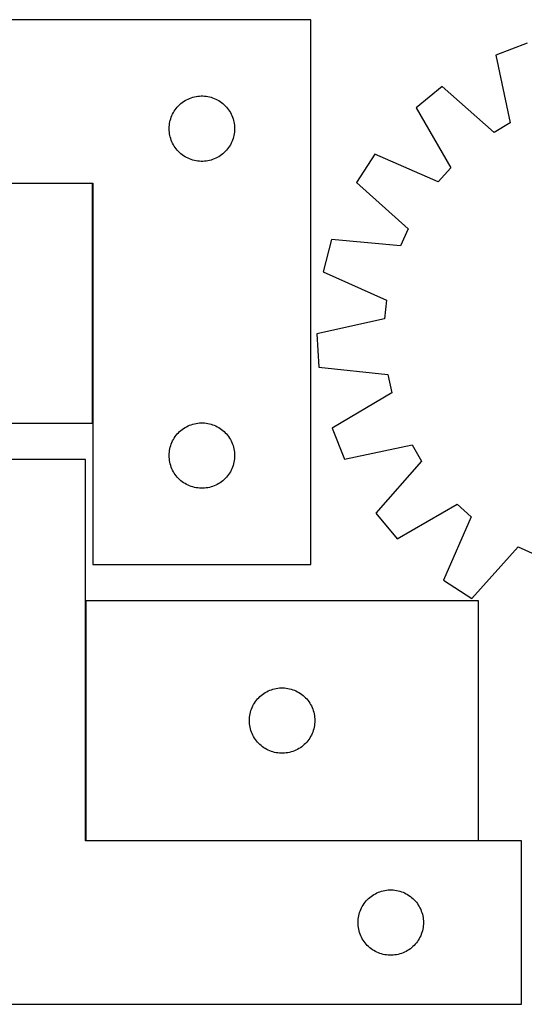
# Model space of a CAD drawing. Header units: millimetres. Extents: x 7 to 1493, y 7 to 462.
# Tile 5 of 6: x 1004 to 1235, y 7 to 459. Entities that reach past the tile are written whole.
import ezdxf

# ---------------------------------------------------------------- set-up
doc = ezdxf.new("R2010")
doc.units = ezdxf.units.MM
doc.layers.add('COMMON', color=5, linetype='CONTINUOUS', true_color=0x0000ff)
doc.layers.add('CUT', color=7, linetype='CONTINUOUS', true_color=0x000000)

msp = doc.modelspace()

# ---------------------------------------------------------------- linework, layer by layer
at = {"layer": 'COMMON'}
for p, q in [((1037.083064, 383.69621), (857.083064, 383.69621)), ((1037.183065, 273.596209), (1037.183065, 383.596209)), ((1033.973138, 192.219305), (1033.973138, 82.219305)), ((1034.073139, 82.119304), (1214.073139, 82.119304))]:
    msp.add_line(p, q, dxfattribs=at)
at = {"layer": 'CUT'}
for p, q in [((1137.283065, 458.79621), (837.283065, 458.79621)), ((1137.283065, 208.79621), (1137.283065, 458.79621)), ((1236.387582, 448.100836), (1222.055171, 442.505075)), ((1222.055171, 442.505075), (1228.665264, 411.436097)), ((1197.421648, 428.094822), (1185.5199, 418.343979)), ((1221.264255, 407.106614), (1197.421648, 428.094822)), ((1077.093965, 419.804491), (1077.674168, 420.314417)), ((1077.674168, 420.314417), (1078.279851, 420.793799)), ((1078.279851, 420.793799), (1078.90941, 421.241365)), ((1078.90941, 421.241365), (1079.561173, 421.65593)), ((1079.561173, 421.65593), (1080.233414, 422.036392)), ((1080.233414, 422.036392), (1080.92435, 422.381744)), ((1080.92435, 422.381744), (1081.632147, 422.69107)), ((1081.632147, 422.69107), (1082.35493, 422.963549)), ((1082.35493, 422.963549), (1083.090781, 423.198458)), ((1083.090781, 423.198458), (1083.837749, 423.395176)), ((1083.837749, 423.395176), (1084.593854, 423.55318)), ((1084.593854, 423.55318), (1085.35709, 423.67205)), ((1085.35709, 423.67205), (1086.125434, 423.751473)), ((1086.125434, 423.751473), (1086.896847, 423.791237)), ((1086.896847, 423.791237), (1087.669284, 423.791237)), ((1087.669284, 423.791237), (1088.440697, 423.751473)), ((1088.440697, 423.751473), (1089.209041, 423.67205)), ((1089.209041, 423.67205), (1089.972277, 423.55318)), ((1089.972277, 423.55318), (1090.728382, 423.395176)), ((1090.728382, 423.395176), (1091.47535, 423.198458)), ((1091.47535, 423.198458), (1092.211201, 422.963549)), ((1092.211201, 422.963549), (1092.933984, 422.69107)), ((1092.933984, 422.69107), (1093.641781, 422.381744)), ((1093.641781, 422.381744), (1094.332717, 422.036392)), ((1094.332717, 422.036392), (1095.004957, 421.65593)), ((1095.004957, 421.65593), (1095.656721, 421.241365)), ((1095.656721, 421.241365), (1096.28628, 420.793799)), ((1096.28628, 420.793799), (1096.891963, 420.314417)), ((1096.891963, 420.314417), (1097.472166, 419.804491)), ((1073.865759, 415.502617), (1074.228787, 416.184431)), ((1074.228787, 416.184431), (1074.626432, 416.846653)), ((1074.626432, 416.846653), (1075.05764, 417.487527)), ((1075.05764, 417.487527), (1075.521268, 418.105352)), ((1075.521268, 418.105352), (1076.016086, 418.698492)), ((1076.016086, 418.698492), (1076.540783, 419.265373)), ((1076.540783, 419.265373), (1077.093965, 419.804491)), ((1097.472166, 419.804491), (1098.025348, 419.265373)), ((1098.025348, 419.265373), (1098.550044, 418.698492)), ((1098.550044, 418.698492), (1099.044863, 418.105352)), ((1099.044863, 418.105352), (1099.508491, 417.487527)), ((1099.508491, 417.487527), (1099.939699, 416.846653)), ((1099.939699, 416.846653), (1100.337344, 416.184431)), ((1100.337344, 416.184431), (1100.700372, 415.502617)), ((1185.5199, 418.343979), (1201.407315, 390.838256)), ((1072.461747, 411.104569), (1072.60023, 411.864491)), ((1072.60023, 411.864491), (1072.77765, 412.616277)), ((1072.77765, 412.616277), (1072.993535, 413.357933)), ((1072.993535, 413.357933), (1073.247313, 414.087492)), ((1073.247313, 414.087492), (1073.538312, 414.803019)), ((1073.538312, 414.803019), (1073.865759, 415.502617)), ((1100.700372, 415.502617), (1101.027819, 414.803019)), ((1101.027819, 414.803019), (1101.318818, 414.087492)), ((1101.318818, 414.087492), (1101.572596, 413.357933)), ((1101.572596, 413.357933), (1101.788481, 412.616277)), ((1101.788481, 412.616277), (1101.965901, 411.864491)), ((1101.965901, 411.864491), (1102.104384, 411.104569)), ((1228.665264, 411.436097), (1221.264255, 407.106614)), ((1072.283065, 408.79621), (1072.302954, 409.568392)), ((1072.302954, 408.024029), (1072.283065, 408.79621)), ((1072.302954, 409.568392), (1072.362567, 410.338525)), ((1072.362567, 407.253895), (1072.302954, 408.024029)), ((1072.362567, 410.338525), (1072.461747, 411.104569)), ((1072.461747, 406.487852), (1072.362567, 407.253895)), ((1102.104384, 411.104569), (1102.203564, 410.338525)), ((1102.203564, 407.253895), (1102.104384, 406.487852)), ((1102.203564, 410.338525), (1102.263177, 409.568392)), ((1102.263177, 408.024029), (1102.203564, 407.253895)), ((1102.263177, 409.568392), (1102.283065, 408.79621)), ((1102.283065, 408.79621), (1102.263177, 408.024029)), ((1072.60023, 405.727929), (1072.461747, 406.487852)), ((1072.77765, 404.976143), (1072.60023, 405.727929)), ((1072.993535, 404.234488), (1072.77765, 404.976143)), ((1073.247313, 403.504929), (1072.993535, 404.234488)), ((1073.538312, 402.789402), (1073.247313, 403.504929)), ((1073.865759, 402.089803), (1073.538312, 402.789402)), ((1074.228787, 401.407989), (1073.865759, 402.089803)), ((1100.700372, 402.089803), (1100.337344, 401.407989)), ((1101.027819, 402.789402), (1100.700372, 402.089803)), ((1101.318818, 403.504929), (1101.027819, 402.789402)), ((1101.572596, 404.234488), (1101.318818, 403.504929)), ((1101.788481, 404.976143), (1101.572596, 404.234488)), ((1101.965901, 405.727929), (1101.788481, 404.976143)), ((1102.104384, 406.487852), (1101.965901, 405.727929)), ((1074.626432, 400.745767), (1074.228787, 401.407989)), ((1075.05764, 400.104894), (1074.626432, 400.745767)), ((1075.521268, 399.487068), (1075.05764, 400.104894)), ((1076.016086, 398.893928), (1075.521268, 399.487068)), ((1076.540783, 398.327048), (1076.016086, 398.893928)), ((1077.093965, 397.78793), (1076.540783, 398.327048)), ((1077.674168, 397.278004), (1077.093965, 397.78793)), ((1097.472166, 397.78793), (1096.891963, 397.278004)), ((1098.025348, 398.327048), (1097.472166, 397.78793)), ((1098.550044, 398.893928), (1098.025348, 398.327048)), ((1099.044863, 399.487068), (1098.550044, 398.893928)), ((1099.508491, 400.104894), (1099.044863, 399.487068)), ((1099.939699, 400.745767), (1099.508491, 400.104894)), ((1100.337344, 401.407989), (1099.939699, 400.745767)), ((1078.279851, 396.798622), (1077.674168, 397.278004)), ((1078.90941, 396.351055), (1078.279851, 396.798622)), ((1079.561173, 395.936491), (1078.90941, 396.351055)), ((1080.233414, 395.556028), (1079.561173, 395.936491)), ((1080.92435, 395.210676), (1080.233414, 395.556028)), ((1081.632147, 394.901351), (1080.92435, 395.210676)), ((1082.35493, 394.628872), (1081.632147, 394.901351)), ((1083.090781, 394.393962), (1082.35493, 394.628872)), ((1083.837749, 394.197245), (1083.090781, 394.393962)), ((1084.593854, 394.039241), (1083.837749, 394.197245)), ((1085.35709, 393.92037), (1084.593854, 394.039241)), ((1086.125434, 393.840947), (1085.35709, 393.92037)), ((1086.896847, 393.801183), (1086.125434, 393.840947)), ((1087.669284, 393.801183), (1086.896847, 393.801183)), ((1088.440697, 393.840947), (1087.669284, 393.801183)), ((1089.209041, 393.92037), (1088.440697, 393.840947)), ((1089.972277, 394.039241), (1089.209041, 393.92037)), ((1090.728382, 394.197245), (1089.972277, 394.039241)), ((1091.47535, 394.393962), (1090.728382, 394.197245)), ((1092.211201, 394.628872), (1091.47535, 394.393962)), ((1092.933984, 394.901351), (1092.211201, 394.628872)), ((1093.641781, 395.210676), (1092.933984, 394.901351)), ((1094.332717, 395.556028), (1093.641781, 395.210676)), ((1095.004957, 395.936491), (1094.332717, 395.556028)), ((1095.656721, 396.351055), (1095.004957, 395.936491)), ((1096.28628, 396.798622), (1095.656721, 396.351055)), ((1096.891963, 397.278004), (1096.28628, 396.798622)), ((1166.545042, 397.026836), (1158.238983, 384.075391)), ((1195.706421, 384.433635), (1166.545042, 397.026836)), ((1201.407315, 390.838256), (1195.706421, 384.433635)), ((1158.238983, 384.075391), (1181.848548, 362.825375)), ((837.283065, 383.79621), (1037.283065, 383.79621)), ((1037.083064, 383.596209), (857.083064, 383.596209)), ((1037.083064, 273.596209), (1037.083064, 383.596209)), ((1037.283065, 383.79621), (1037.283065, 208.79621)), ((1181.848548, 362.825375), (1178.405812, 354.972545)), ((1146.780179, 357.93803), (1142.882864, 343.05376)), ((1178.405812, 354.972545), (1146.780179, 357.93803)), ((1142.882864, 343.05376), (1171.903512, 330.139551)), ((1171.903512, 330.139551), (1171.055933, 321.607202)), ((1171.055933, 321.607202), (1140.061783, 314.654688)), ((1140.061783, 314.654688), (1140.954709, 299.29457)), ((1140.954709, 299.29457), (1172.545695, 295.9803)), ((1172.545695, 295.9803), (1174.37624, 287.603637)), ((1174.37624, 287.603637), (1147.047498, 271.413684)), ((857.083064, 273.596209), (1037.083064, 273.596209)), ((1078.279851, 270.793799), (1078.90941, 271.241365)), ((1078.90941, 271.241365), (1079.561173, 271.65593)), ((1079.561173, 271.65593), (1080.233414, 272.036392)), ((1080.233414, 272.036392), (1080.92435, 272.381744)), ((1080.92435, 272.381744), (1081.632147, 272.69107)), ((1081.632147, 272.69107), (1082.35493, 272.963549)), ((1082.35493, 272.963549), (1083.090781, 273.198458)), ((1083.090781, 273.198458), (1083.837749, 273.395176)), ((1083.837749, 273.395176), (1084.593854, 273.55318)), ((1084.593854, 273.55318), (1085.35709, 273.67205)), ((1085.35709, 273.67205), (1086.125434, 273.751473)), ((1086.125434, 273.751473), (1086.896847, 273.791237)), ((1086.896847, 273.791237), (1087.669284, 273.791237)), ((1087.669284, 273.791237), (1088.440697, 273.751473)), ((1088.440697, 273.751473), (1089.209041, 273.67205)), ((1089.209041, 273.67205), (1089.972277, 273.55318)), ((1089.972277, 273.55318), (1090.728382, 273.395176)), ((1090.728382, 273.395176), (1091.47535, 273.198458)), ((1091.47535, 273.198458), (1092.211201, 272.963549)), ((1092.211201, 272.963549), (1092.933984, 272.69107)), ((1092.933984, 272.69107), (1093.641781, 272.381744)), ((1093.641781, 272.381744), (1094.332717, 272.036392)), ((1094.332717, 272.036392), (1095.004957, 271.65593)), ((1095.004957, 271.65593), (1095.656721, 271.241365)), ((1095.656721, 271.241365), (1096.28628, 270.793799)), ((1147.047498, 271.413684), (1152.643258, 257.081273)), ((1074.228787, 266.184431), (1074.626432, 266.846653)), ((1074.626432, 266.846653), (1075.05764, 267.487527)), ((1075.05764, 267.487527), (1075.521268, 268.105352)), ((1075.521268, 268.105352), (1076.016086, 268.698492)), ((1076.016086, 268.698492), (1076.540783, 269.265373)), ((1076.540783, 269.265373), (1077.093965, 269.804491)), ((1077.093965, 269.804491), (1077.674168, 270.314417)), ((1077.674168, 270.314417), (1078.279851, 270.793799)), ((1096.28628, 270.793799), (1096.891963, 270.314417)), ((1096.891963, 270.314417), (1097.472166, 269.804491)), ((1097.472166, 269.804491), (1098.025348, 269.265373)), ((1098.025348, 269.265373), (1098.550044, 268.698492)), ((1098.550044, 268.698492), (1099.044863, 268.105352)), ((1099.044863, 268.105352), (1099.508491, 267.487527)), ((1099.508491, 267.487527), (1099.939699, 266.846653)), ((1099.939699, 266.846653), (1100.337344, 266.184431)), ((1072.60023, 261.864491), (1072.77765, 262.616277)), ((1072.77765, 262.616277), (1072.993535, 263.357933)), ((1072.993535, 263.357933), (1073.247313, 264.087492)), ((1073.247313, 264.087492), (1073.538312, 264.803019)), ((1073.538312, 264.803019), (1073.865759, 265.502617)), ((1073.865759, 265.502617), (1074.228787, 266.184431)), ((1100.337344, 266.184431), (1100.700372, 265.502617)), ((1100.700372, 265.502617), (1101.027819, 264.803019)), ((1101.027819, 264.803019), (1101.318818, 264.087492)), ((1101.318818, 264.087492), (1101.572596, 263.357933)), ((1101.572596, 263.357933), (1101.788481, 262.616277)), ((1101.788481, 262.616277), (1101.965901, 261.864491)), ((1152.643258, 257.081273), (1183.712236, 263.691367)), ((1183.712236, 263.691367), (1188.04172, 256.290357)), ((1072.283065, 258.79621), (1072.302954, 259.568392)), ((1072.302954, 258.024029), (1072.283065, 258.79621)), ((1072.302954, 259.568392), (1072.362567, 260.338525)), ((1072.362567, 257.253895), (1072.302954, 258.024029)), ((1072.362567, 260.338525), (1072.461747, 261.104569)), ((1072.461747, 261.104569), (1072.60023, 261.864491)), ((1101.965901, 261.864491), (1102.104384, 261.104569)), ((1102.104384, 261.104569), (1102.203564, 260.338525)), ((1102.203564, 260.338525), (1102.263177, 259.568392)), ((1102.263177, 258.024029), (1102.203564, 257.253895)), ((1102.263177, 259.568392), (1102.283065, 258.79621)), ((1102.283065, 258.79621), (1102.263177, 258.024029)), ((1033.873138, 257.019304), (933.873138, 257.019304)), ((1033.873138, 82.019304), (1033.873138, 257.019304)), ((1072.461747, 256.487852), (1072.362567, 257.253895)), ((1072.60023, 255.727929), (1072.461747, 256.487852)), ((1072.77765, 254.976143), (1072.60023, 255.727929)), ((1072.993535, 254.234488), (1072.77765, 254.976143)), ((1073.247313, 253.504929), (1072.993535, 254.234488)), ((1073.538312, 252.789402), (1073.247313, 253.504929)), ((1101.318818, 253.504929), (1101.027819, 252.789402)), ((1101.572596, 254.234488), (1101.318818, 253.504929)), ((1101.788481, 254.976143), (1101.572596, 254.234488)), ((1101.965901, 255.727929), (1101.788481, 254.976143)), ((1102.104384, 256.487852), (1101.965901, 255.727929)), ((1102.203564, 257.253895), (1102.104384, 256.487852)), ((1188.04172, 256.290357), (1167.053512, 232.447751)), ((1073.865759, 252.089803), (1073.538312, 252.789402)), ((1074.228787, 251.407989), (1073.865759, 252.089803)), ((1074.626432, 250.745767), (1074.228787, 251.407989)), ((1075.05764, 250.104894), (1074.626432, 250.745767)), ((1075.521268, 249.487068), (1075.05764, 250.104894)), ((1076.016086, 248.893928), (1075.521268, 249.487068)), ((1076.540783, 248.327048), (1076.016086, 248.893928)), ((1098.550044, 248.893928), (1098.025348, 248.327048)), ((1099.044863, 249.487068), (1098.550044, 248.893928)), ((1099.508491, 250.104894), (1099.044863, 249.487068)), ((1099.939699, 250.745767), (1099.508491, 250.104894)), ((1100.337344, 251.407989), (1099.939699, 250.745767)), ((1100.700372, 252.089803), (1100.337344, 251.407989)), ((1101.027819, 252.789402), (1100.700372, 252.089803)), ((1077.093965, 247.78793), (1076.540783, 248.327048)), ((1077.674168, 247.278004), (1077.093965, 247.78793)), ((1078.279851, 246.798622), (1077.674168, 247.278004)), ((1078.90941, 246.351055), (1078.279851, 246.798622)), ((1079.561173, 245.936491), (1078.90941, 246.351055)), ((1080.233414, 245.556028), (1079.561173, 245.936491)), ((1080.92435, 245.210676), (1080.233414, 245.556028)), ((1081.632147, 244.901351), (1080.92435, 245.210676)), ((1082.35493, 244.628872), (1081.632147, 244.901351)), ((1083.090781, 244.393962), (1082.35493, 244.628872)), ((1083.837749, 244.197245), (1083.090781, 244.393962)), ((1084.593854, 244.039241), (1083.837749, 244.197245)), ((1085.35709, 243.92037), (1084.593854, 244.039241)), ((1089.972277, 244.039241), (1089.209041, 243.92037)), ((1090.728382, 244.197245), (1089.972277, 244.039241)), ((1091.47535, 244.393962), (1090.728382, 244.197245)), ((1092.211201, 244.628872), (1091.47535, 244.393962)), ((1092.933984, 244.901351), (1092.211201, 244.628872)), ((1093.641781, 245.210676), (1092.933984, 244.901351)), ((1094.332717, 245.556028), (1093.641781, 245.210676)), ((1095.004957, 245.936491), (1094.332717, 245.556028)), ((1095.656721, 246.351055), (1095.004957, 245.936491)), ((1096.28628, 246.798622), (1095.656721, 246.351055)), ((1096.891963, 247.278004), (1096.28628, 246.798622)), ((1097.472166, 247.78793), (1096.891963, 247.278004)), ((1098.025348, 248.327048), (1097.472166, 247.78793)), ((1086.125434, 243.840947), (1085.35709, 243.92037)), ((1086.896847, 243.801183), (1086.125434, 243.840947)), ((1087.669284, 243.801183), (1086.896847, 243.801183)), ((1088.440697, 243.840947), (1087.669284, 243.801183)), ((1089.209041, 243.92037), (1088.440697, 243.840947)), ((1176.804355, 220.546003), (1204.310078, 236.433418)), ((1204.310078, 236.433418), (1210.714699, 230.732523)), ((1167.053512, 232.447751), (1176.804355, 220.546003)), ((1210.714699, 230.732523), (1198.121497, 201.571144)), ((1211.072942, 193.265085), (1232.322958, 216.874651)), ((1232.322958, 216.874651), (1240.175788, 213.431915)), ((1037.283065, 208.79621), (1137.283065, 208.79621)), ((1198.121497, 201.571144), (1211.072942, 193.265085)), ((1214.073139, 192.219305), (1034.073139, 192.219305)), ((1034.073139, 192.219305), (1034.073139, 82.219305)), ((1214.073139, 82.219305), (1214.073139, 192.219305)), ((1114.464241, 148.737512), (1115.069924, 149.216894)), ((1115.069924, 149.216894), (1115.699483, 149.66446)), ((1115.699483, 149.66446), (1116.351247, 150.079025)), ((1116.351247, 150.079025), (1117.023487, 150.459487)), ((1117.023487, 150.459487), (1117.714423, 150.804839)), ((1117.714423, 150.804839), (1118.42222, 151.114165)), ((1118.42222, 151.114165), (1119.145003, 151.386644)), ((1119.145003, 151.386644), (1119.880854, 151.621553)), ((1119.880854, 151.621553), (1120.627822, 151.818271)), ((1120.627822, 151.818271), (1121.383927, 151.976275)), ((1121.383927, 151.976275), (1122.147163, 152.095145)), ((1122.147163, 152.095145), (1122.915507, 152.174568)), ((1122.915507, 152.174568), (1123.68692, 152.214332)), ((1123.68692, 152.214332), (1124.459357, 152.214332)), ((1124.459357, 152.214332), (1125.23077, 152.174568)), ((1125.23077, 152.174568), (1125.999114, 152.095145)), ((1125.999114, 152.095145), (1126.76235, 151.976275)), ((1126.76235, 151.976275), (1127.518455, 151.818271)), ((1127.518455, 151.818271), (1128.265423, 151.621553)), ((1128.265423, 151.621553), (1129.001274, 151.386644)), ((1129.001274, 151.386644), (1129.724057, 151.114165)), ((1129.724057, 151.114165), (1130.431854, 150.804839)), ((1130.431854, 150.804839), (1131.12279, 150.459487)), ((1131.12279, 150.459487), (1131.795031, 150.079025)), ((1131.795031, 150.079025), (1132.446794, 149.66446)), ((1132.446794, 149.66446), (1133.076353, 149.216894)), ((1133.076353, 149.216894), (1133.682036, 148.737512)), ((1110.655832, 143.925712), (1111.01886, 144.607526)), ((1111.01886, 144.607526), (1111.416505, 145.269748)), ((1111.416505, 145.269748), (1111.847713, 145.910622)), ((1111.847713, 145.910622), (1112.311341, 146.528447)), ((1112.311341, 146.528447), (1112.80616, 147.121587)), ((1112.80616, 147.121587), (1113.330856, 147.688468)), ((1113.330856, 147.688468), (1113.884038, 148.227586)), ((1113.884038, 148.227586), (1114.464241, 148.737512)), ((1133.682036, 148.737512), (1134.262239, 148.227586)), ((1134.262239, 148.227586), (1134.815421, 147.688468)), ((1134.815421, 147.688468), (1135.340118, 147.121587)), ((1135.340118, 147.121587), (1135.834936, 146.528447)), ((1135.834936, 146.528447), (1136.298564, 145.910622)), ((1136.298564, 145.910622), (1136.729772, 145.269748)), ((1136.729772, 145.269748), (1137.127417, 144.607526)), ((1137.127417, 144.607526), (1137.490445, 143.925712)), ((1109.25182, 139.527664), (1109.390303, 140.287586)), ((1109.390303, 140.287586), (1109.567723, 141.039372)), ((1109.567723, 141.039372), (1109.783608, 141.781028)), ((1109.783608, 141.781028), (1110.037386, 142.510587)), ((1110.037386, 142.510587), (1110.328385, 143.226114)), ((1110.328385, 143.226114), (1110.655832, 143.925712)), ((1137.490445, 143.925712), (1137.817892, 143.226114)), ((1137.817892, 143.226114), (1138.108891, 142.510587)), ((1138.108891, 142.510587), (1138.362669, 141.781028)), ((1138.362669, 141.781028), (1138.578554, 141.039372)), ((1138.578554, 141.039372), (1138.755974, 140.287586)), ((1138.755974, 140.287586), (1138.894457, 139.527664)), ((1109.073139, 137.219305), (1109.093027, 137.991487)), ((1109.093027, 136.447124), (1109.073139, 137.219305)), ((1109.093027, 137.991487), (1109.15264, 138.76162)), ((1109.15264, 135.67699), (1109.093027, 136.447124)), ((1109.15264, 138.76162), (1109.25182, 139.527664)), ((1109.25182, 134.910947), (1109.15264, 135.67699)), ((1138.894457, 139.527664), (1138.993637, 138.76162)), ((1138.993637, 135.67699), (1138.894457, 134.910947)), ((1138.993637, 138.76162), (1139.05325, 137.991487)), ((1139.05325, 136.447124), (1138.993637, 135.67699)), ((1139.05325, 137.991487), (1139.073139, 137.219305)), ((1139.073139, 137.219305), (1139.05325, 136.447124)), ((1109.390303, 134.151024), (1109.25182, 134.910947)), ((1109.567723, 133.399238), (1109.390303, 134.151024)), ((1109.783608, 132.657583), (1109.567723, 133.399238)), ((1110.037386, 131.928024), (1109.783608, 132.657583)), ((1110.328385, 131.212497), (1110.037386, 131.928024)), ((1110.655832, 130.512898), (1110.328385, 131.212497)), ((1137.817892, 131.212497), (1137.490445, 130.512898)), ((1138.108891, 131.928024), (1137.817892, 131.212497)), ((1138.362669, 132.657583), (1138.108891, 131.928024)), ((1138.578554, 133.399238), (1138.362669, 132.657583)), ((1138.755974, 134.151024), (1138.578554, 133.399238)), ((1138.894457, 134.910947), (1138.755974, 134.151024)), ((1111.01886, 129.831084), (1110.655832, 130.512898)), ((1111.416505, 129.168862), (1111.01886, 129.831084)), ((1111.847713, 128.527989), (1111.416505, 129.168862)), ((1112.311341, 127.910163), (1111.847713, 128.527989)), ((1112.80616, 127.317023), (1112.311341, 127.910163)), ((1113.330856, 126.750143), (1112.80616, 127.317023)), ((1113.884038, 126.211025), (1113.330856, 126.750143)), ((1134.815421, 126.750143), (1134.262239, 126.211025)), ((1135.340118, 127.317023), (1134.815421, 126.750143)), ((1135.834936, 127.910163), (1135.340118, 127.317023)), ((1136.298564, 128.527989), (1135.834936, 127.910163)), ((1136.729772, 129.168862), (1136.298564, 128.527989)), ((1137.127417, 129.831084), (1136.729772, 129.168862)), ((1137.490445, 130.512898), (1137.127417, 129.831084)), ((1114.464241, 125.701099), (1113.884038, 126.211025)), ((1115.069924, 125.221717), (1114.464241, 125.701099)), ((1115.699483, 124.77415), (1115.069924, 125.221717)), ((1116.351247, 124.359586), (1115.699483, 124.77415)), ((1117.023487, 123.979123), (1116.351247, 124.359586)), ((1117.714423, 123.633771), (1117.023487, 123.979123)), ((1118.42222, 123.324446), (1117.714423, 123.633771)), ((1119.145003, 123.051967), (1118.42222, 123.324446)), ((1119.880854, 122.817057), (1119.145003, 123.051967)), ((1120.627822, 122.62034), (1119.880854, 122.817057)), ((1121.383927, 122.462336), (1120.627822, 122.62034)), ((1122.147163, 122.343465), (1121.383927, 122.462336)), ((1122.915507, 122.264042), (1122.147163, 122.343465)), ((1123.68692, 122.224278), (1122.915507, 122.264042)), ((1124.459357, 122.224278), (1123.68692, 122.224278)), ((1125.23077, 122.264042), (1124.459357, 122.224278)), ((1125.999114, 122.343465), (1125.23077, 122.264042)), ((1126.76235, 122.462336), (1125.999114, 122.343465)), ((1127.518455, 122.62034), (1126.76235, 122.462336)), ((1128.265423, 122.817057), (1127.518455, 122.62034)), ((1129.001274, 123.051967), (1128.265423, 122.817057)), ((1129.724057, 123.324446), (1129.001274, 123.051967)), ((1130.431854, 123.633771), (1129.724057, 123.324446)), ((1131.12279, 123.979123), (1130.431854, 123.633771)), ((1131.795031, 124.359586), (1131.12279, 123.979123)), ((1132.446794, 124.77415), (1131.795031, 124.359586)), ((1133.076353, 125.221717), (1132.446794, 124.77415)), ((1133.682036, 125.701099), (1133.076353, 125.221717)), ((1134.262239, 126.211025), (1133.682036, 125.701099)), ((1233.873138, 82.019304), (1033.873138, 82.019304)), ((1034.073139, 82.219305), (1214.073139, 82.219305)), ((1233.873138, 7.019304), (1233.873138, 82.019304)), ((1168.945002, 58.686643), (1169.680853, 58.921552)), ((1169.680853, 58.921552), (1170.427821, 59.11827)), ((1170.427821, 59.11827), (1171.183926, 59.276274)), ((1171.183926, 59.276274), (1171.947162, 59.395144)), ((1171.947162, 59.395144), (1172.715506, 59.474567)), ((1172.715506, 59.474567), (1173.486919, 59.514331)), ((1173.486919, 59.514331), (1174.259356, 59.514331)), ((1174.259356, 59.514331), (1175.030769, 59.474567)), ((1175.030769, 59.474567), (1175.799113, 59.395144)), ((1175.799113, 59.395144), (1176.562349, 59.276274)), ((1176.562349, 59.276274), (1177.318454, 59.11827)), ((1177.318454, 59.11827), (1178.065422, 58.921552)), ((1178.065422, 58.921552), (1178.801273, 58.686643)), ((1162.11134, 53.828446), (1162.606159, 54.421586)), ((1162.606159, 54.421586), (1163.130855, 54.988467)), ((1163.130855, 54.988467), (1163.684037, 55.527585)), ((1163.684037, 55.527585), (1164.26424, 56.037511)), ((1164.26424, 56.037511), (1164.869923, 56.516893)), ((1164.869923, 56.516893), (1165.499482, 56.964459)), ((1165.499482, 56.964459), (1166.151246, 57.379024)), ((1166.151246, 57.379024), (1166.823486, 57.759486)), ((1166.823486, 57.759486), (1167.514422, 58.104838)), ((1167.514422, 58.104838), (1168.222219, 58.414164)), ((1168.222219, 58.414164), (1168.945002, 58.686643)), ((1178.801273, 58.686643), (1179.524056, 58.414164)), ((1179.524056, 58.414164), (1180.231853, 58.104838)), ((1180.231853, 58.104838), (1180.922789, 57.759486)), ((1180.922789, 57.759486), (1181.59503, 57.379024)), ((1181.59503, 57.379024), (1182.246793, 56.964459)), ((1182.246793, 56.964459), (1182.876352, 56.516893)), ((1182.876352, 56.516893), (1183.482035, 56.037511)), ((1183.482035, 56.037511), (1184.062238, 55.527585)), ((1184.062238, 55.527585), (1184.61542, 54.988467)), ((1184.61542, 54.988467), (1185.140117, 54.421586)), ((1185.140117, 54.421586), (1185.634935, 53.828446)), ((1159.583607, 49.081027), (1159.837385, 49.810586)), ((1159.837385, 49.810586), (1160.128384, 50.526113)), ((1160.128384, 50.526113), (1160.455831, 51.225711)), ((1160.455831, 51.225711), (1160.818859, 51.907525)), ((1160.818859, 51.907525), (1161.216504, 52.569747)), ((1161.216504, 52.569747), (1161.647712, 53.210621)), ((1161.647712, 53.210621), (1162.11134, 53.828446)), ((1185.634935, 53.828446), (1186.098563, 53.210621)), ((1186.098563, 53.210621), (1186.529771, 52.569747)), ((1186.529771, 52.569747), (1186.927416, 51.907525)), ((1186.927416, 51.907525), (1187.290444, 51.225711)), ((1187.290444, 51.225711), (1187.617891, 50.526113)), ((1187.617891, 50.526113), (1187.90889, 49.810586)), ((1187.90889, 49.810586), (1188.162668, 49.081027)), ((1158.873138, 44.519304), (1158.893026, 45.291486)), ((1158.893026, 45.291486), (1158.952639, 46.061619)), ((1158.952639, 46.061619), (1159.051819, 46.827663)), ((1159.051819, 46.827663), (1159.190302, 47.587585)), ((1159.190302, 47.587585), (1159.367722, 48.339371)), ((1159.367722, 48.339371), (1159.583607, 49.081027)), ((1188.162668, 49.081027), (1188.378553, 48.339371)), ((1188.378553, 48.339371), (1188.555973, 47.587585)), ((1188.555973, 47.587585), (1188.694456, 46.827663)), ((1188.694456, 46.827663), (1188.793636, 46.061619)), ((1188.793636, 46.061619), (1188.853249, 45.291486)), ((1188.853249, 45.291486), (1188.873138, 44.519304)), ((1158.893026, 43.747123), (1158.873138, 44.519304)), ((1158.952639, 42.976989), (1158.893026, 43.747123)), ((1159.051819, 42.210946), (1158.952639, 42.976989)), ((1159.190302, 41.451023), (1159.051819, 42.210946)), ((1159.367722, 40.699237), (1159.190302, 41.451023)), ((1159.583607, 39.957582), (1159.367722, 40.699237)), ((1188.378553, 40.699237), (1188.162668, 39.957582)), ((1188.555973, 41.451023), (1188.378553, 40.699237)), ((1188.694456, 42.210946), (1188.555973, 41.451023)), ((1188.793636, 42.976989), (1188.694456, 42.210946)), ((1188.853249, 43.747123), (1188.793636, 42.976989)), ((1188.873138, 44.519304), (1188.853249, 43.747123)), ((1159.837385, 39.228023), (1159.583607, 39.957582)), ((1160.128384, 38.512496), (1159.837385, 39.228023)), ((1160.455831, 37.812897), (1160.128384, 38.512496)), ((1160.818859, 37.131083), (1160.455831, 37.812897)), ((1161.216504, 36.468861), (1160.818859, 37.131083)), ((1161.647712, 35.827988), (1161.216504, 36.468861)), ((1186.529771, 36.468861), (1186.098563, 35.827988)), ((1186.927416, 37.131083), (1186.529771, 36.468861)), ((1187.290444, 37.812897), (1186.927416, 37.131083)), ((1187.617891, 38.512496), (1187.290444, 37.812897)), ((1187.90889, 39.228023), (1187.617891, 38.512496)), ((1188.162668, 39.957582), (1187.90889, 39.228023)), ((1162.11134, 35.210162), (1161.647712, 35.827988)), ((1162.606159, 34.617022), (1162.11134, 35.210162)), ((1163.130855, 34.050142), (1162.606159, 34.617022)), ((1163.684037, 33.511024), (1163.130855, 34.050142)), ((1164.26424, 33.001098), (1163.684037, 33.511024)), ((1164.869923, 32.521716), (1164.26424, 33.001098)), ((1165.499482, 32.074149), (1164.869923, 32.521716)), ((1166.151246, 31.659585), (1165.499482, 32.074149)), ((1166.823486, 31.279122), (1166.151246, 31.659585)), ((1181.59503, 31.659585), (1180.922789, 31.279122)), ((1182.246793, 32.074149), (1181.59503, 31.659585)), ((1182.876352, 32.521716), (1182.246793, 32.074149)), ((1183.482035, 33.001098), (1182.876352, 32.521716)), ((1184.062238, 33.511024), (1183.482035, 33.001098)), ((1184.61542, 34.050142), (1184.062238, 33.511024)), ((1185.140117, 34.617022), (1184.61542, 34.050142)), ((1185.634935, 35.210162), (1185.140117, 34.617022)), ((1186.098563, 35.827988), (1185.634935, 35.210162)), ((1167.514422, 30.93377), (1166.823486, 31.279122)), ((1168.222219, 30.624445), (1167.514422, 30.93377)), ((1168.945002, 30.351966), (1168.222219, 30.624445)), ((1169.680853, 30.117056), (1168.945002, 30.351966)), ((1170.427821, 29.920339), (1169.680853, 30.117056)), ((1171.183926, 29.762335), (1170.427821, 29.920339)), ((1171.947162, 29.643464), (1171.183926, 29.762335)), ((1172.715506, 29.564041), (1171.947162, 29.643464)), ((1173.486919, 29.524277), (1172.715506, 29.564041)), ((1174.259356, 29.524277), (1173.486919, 29.524277)), ((1175.030769, 29.564041), (1174.259356, 29.524277)), ((1175.799113, 29.643464), (1175.030769, 29.564041)), ((1176.562349, 29.762335), (1175.799113, 29.643464)), ((1177.318454, 29.920339), (1176.562349, 29.762335)), ((1178.065422, 30.117056), (1177.318454, 29.920339)), ((1178.801273, 30.351966), (1178.065422, 30.117056)), ((1179.524056, 30.624445), (1178.801273, 30.351966)), ((1180.231853, 30.93377), (1179.524056, 30.624445)), ((1180.922789, 31.279122), (1180.231853, 30.93377)), ((933.873138, 7.019304), (1233.873138, 7.019304))]:
    msp.add_line(p, q, dxfattribs=at)

doc.saveas('drawing.dxf')
